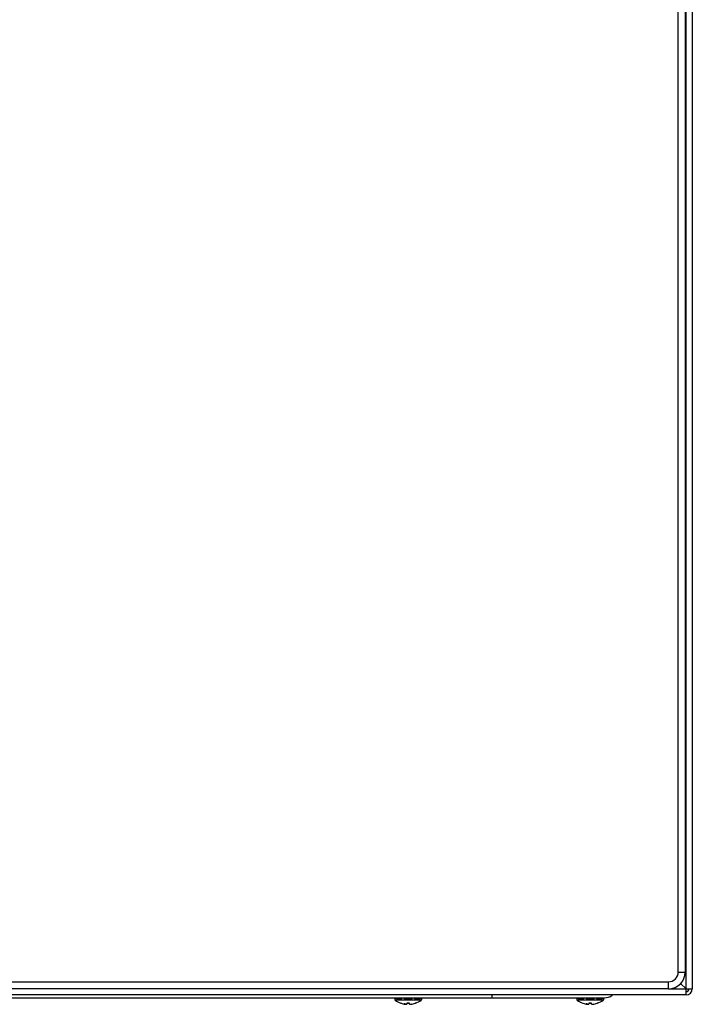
# Model space of a CAD drawing. Header units: millimetres. Extents: x 69 to 569, y 86 to 789.
# Tile 2 of 3: x 329 to 569, y 86 to 437. Entities that reach past the tile are written whole.
import ezdxf

# ---------------------------------------------------------------- set-up
doc = ezdxf.new("R2010")
doc.units = ezdxf.units.MM
doc.header["$LTSCALE"] = 57.38825
for name, color, linetype in [('00_COMPONENTS_7', 7, 'CONTINUOUS'), ('PART', 7, 'CONTINUOUS'), ('PART_1', 7, 'CONTINUOUS')]:
    doc.layers.add(name, color=color, linetype=linetype)

msp = doc.modelspace()

# ---------------------------------------------------------------- linework, layer by layer
at = {"layer": '00_COMPONENTS_7', "color": 7, "linetype": 'Continuous'}
for p, q in [((100.71, 88.16), (537.95, 88.16)), ((466.43, 87.85), (466.38, 88.16)), ((470.05, 87.85), (470, 88.16)), ((472.37, 87.85), (472.35, 88.16)), ((497.83, 88.16), (497.83, 89.16)), ((528.29, 87.85), (528.31, 88.16)), ((530.61, 87.85), (530.66, 88.16)), ((531.43, 87.85), (531.38, 88.16)), ((534.23, 87.85), (534.28, 88.16)), ((535.05, 87.85), (535, 88.16)), ((537.37, 87.85), (537.35, 88.16)), ((463.26, 87.76), (463.08, 87.76)), ((463.08, 87.76), (463.08, 87.46)), ((463.08, 87.46), (472.58, 87.46)), ((472.5, 87.3), (463.16, 87.3)), ((463.63, 87.85), (465.61, 87.85)), ((465.52, 87.76), (463.68, 87.76)), ((465.28, 86.21), (465.22, 86.21)), ((465.28, 86.2), (465.31, 86.2)), ((466.43, 87.85), (469.23, 87.85)), ((469.13, 87.76), (466.53, 87.76)), ((467.01, 85.87), (467.01, 85.87)), ((467.01, 85.87), (467.01, 85.87)), ((467.01, 85.87), (467.01, 85.84)), ((467.01, 85.86), (467.01, 85.86)), ((467.01, 85.86), (467.01, 85.86)), ((467.11, 85.85), (467.12, 85.84)), ((467.14, 85.84), (467.12, 85.84)), ((467.17, 85.84), (467.14, 85.84)), ((467.18, 85.84), (467.17, 85.84)), ((467.17, 85.84), (467.17, 85.84)), ((467.32, 86.21), (467.32, 85.84)), ((468.33, 86.2), (468.35, 86.2)), ((468.35, 85.84), (468.35, 86.21)), ((468.49, 85.84), (468.48, 85.84)), ((468.65, 85.86), (468.65, 85.86)), ((468.65, 85.86), (468.65, 85.86)), ((468.65, 85.86), (468.65, 85.84)), ((468.65, 85.84), (468.65, 85.84)), ((470.05, 87.85), (472.03, 87.85)), ((471.98, 87.76), (470.14, 87.76)), ((470.35, 86.2), (470.38, 86.2)), ((470.35, 86.2), (470.36, 86.2)), ((470.44, 86.21), (470.38, 86.21)), ((472.58, 87.76), (472.4, 87.76)), ((472.58, 87.76), (472.58, 87.46)), ((528.26, 87.76), (528.08, 87.76)), ((528.08, 87.76), (528.08, 87.46)), ((528.08, 87.46), (537.58, 87.46)), ((537.5, 87.3), (528.16, 87.3)), ((528.63, 87.85), (530.61, 87.85)), ((530.52, 87.76), (528.68, 87.76)), ((530.28, 86.21), (530.22, 86.21)), ((530.28, 86.2), (530.31, 86.2)), ((531.43, 87.85), (534.23, 87.85)), ((534.13, 87.76), (531.53, 87.76)), ((532.01, 85.87), (532.01, 85.87)), ((532.01, 85.87), (532.01, 85.87)), ((532.01, 85.87), (532.01, 85.84)), ((532.01, 85.86), (532.01, 85.86)), ((532.01, 85.86), (532.01, 85.86)), ((532.11, 85.85), (532.12, 85.84)), ((532.14, 85.84), (532.12, 85.84)), ((532.17, 85.84), (532.14, 85.84)), ((532.18, 85.84), (532.17, 85.84)), ((532.17, 85.84), (532.17, 85.84)), ((532.32, 86.21), (532.32, 85.84)), ((533.33, 86.2), (533.35, 86.2)), ((533.35, 85.84), (533.35, 86.21)), ((533.49, 85.84), (533.48, 85.84)), ((533.65, 85.86), (533.65, 85.86)), ((533.65, 85.86), (533.65, 85.86)), ((533.65, 85.86), (533.65, 85.84)), ((533.65, 85.84), (533.65, 85.84)), ((535.05, 87.85), (537.03, 87.85)), ((536.98, 87.76), (535.14, 87.76)), ((535.35, 86.2), (535.38, 86.2)), ((535.35, 86.2), (535.36, 86.2)), ((535.44, 86.21), (535.38, 86.21)), ((537.58, 87.76), (537.4, 87.76)), ((537.58, 87.76), (537.58, 87.46))]:
    msp.add_line(p, q, dxfattribs=at)
for points in [[(467.32, 86.2), (467.63, 86.2), (468.03, 86.2), (468.35, 86.2)], [(532.32, 86.2), (532.63, 86.2), (533.03, 86.2), (533.35, 86.2)]]:
    msp.add_lwpolyline(points, dxfattribs=at)
for centre, radius, start, end in [((587.72, 98.58), 124.55, 184.7967, 184.9432), ((652.72, 98.58), 124.55, 184.7967, 184.9432), ((412.43, 98.62), 125.07, 355.0572, 355.2031), ((537.95, 92.66), 4.5, 270, 307.2113), ((463.28, 87.46), 0.2, 180, 233.508), ((467.83, 93.62), 7.85, 233.5078, 250.6115), ((465.29, 86.4), 0.201, 250.6573, 266.5161), ((467.83, 93.62), 7.83, 251.002, 262.9643), ((465.29, 86.4), 0.198, 266.533, 268.3292), ((465.52, 87.85), 0.0867, 270.0502, 282.7298), ((467.09, 89.74), 3.9, 266.7408, 267.4048), ((467.62, 88.83), 3.05, 255.8054, 258.3399), ((467.09, 89.74), 3.9, 267.4048, 268.0768), ((467.09, 89.74), 3.91, 268.0768, 268.7569), ((468.06, 90.97), 5.21, 258.3879, 260.1193), ((468.05, 90.99), 5.24, 258.6072, 259.7973), ((467.09, 89.76), 3.93, 271.2415, 271.9057), ((467.09, 89.76), 3.93, 271.9056, 272.24), ((467.09, 89.77), 3.93, 272.24, 272.5744), ((467.09, 89.77), 3.94, 272.5745, 273.2479), ((467.83, 3.74), 82.47, 89.6422, 90.3578), ((468.57, 89.77), 3.94, 266.7521, 267.4186), ((468.57, 89.77), 3.93, 267.4187, 267.7481), ((468.57, 89.76), 3.93, 267.7481, 268.0875), ((468.57, 89.76), 3.93, 268.0875, 268.7585), ((467.83, 93.64), 7.83, 274.8456, 275.2036), ((467.61, 90.99), 5.23, 280.2031, 281.4046), ((467.51, 91.48), 5.73, 281.5065, 285.8691), ((468.57, 89.74), 3.91, 271.2431, 271.914), ((468.57, 89.74), 3.9, 271.914, 272.5861), ((468.57, 89.74), 3.9, 272.586, 273.2592), ((467.83, 93.62), 7.83, 277.0357, 288.998), ((470.14, 87.85), 0.0868, 257.2509, 269.951), ((470.37, 86.4), 0.197, 265.4325, 271.6374), ((470.37, 86.4), 0.201, 273.4837, 289.3425), ((470.37, 86.4), 0.198, 271.6695, 273.4668), ((467.83, 93.62), 7.85, 289.3885, 306.492), ((472.38, 87.46), 0.2, 306.492, 360), ((528.28, 87.46), 0.2, 180, 233.508), ((532.83, 93.62), 7.85, 233.5078, 250.6115), ((530.29, 86.4), 0.201, 250.6573, 266.5161), ((532.83, 93.62), 7.83, 251.002, 262.9643), ((530.29, 86.4), 0.198, 266.533, 268.3292), ((530.52, 87.85), 0.0867, 270.0502, 282.7298), ((532.09, 89.74), 3.9, 266.7408, 267.4048), ((532.62, 88.83), 3.05, 255.8054, 258.3399), ((532.09, 89.74), 3.9, 267.4048, 268.0768), ((532.09, 89.74), 3.91, 268.0768, 268.7569), ((533.06, 90.97), 5.21, 258.3879, 260.1193), ((533.05, 90.99), 5.24, 258.6072, 259.7973), ((532.09, 89.76), 3.93, 271.2415, 271.9057), ((532.09, 89.76), 3.93, 271.9056, 272.24), ((532.09, 89.77), 3.93, 272.24, 272.5744), ((532.09, 89.77), 3.94, 272.5745, 273.2479), ((532.83, 3.74), 82.47, 89.6422, 90.3578), ((533.57, 89.77), 3.94, 266.7521, 267.4186), ((533.57, 89.77), 3.93, 267.4187, 267.7481), ((533.57, 89.76), 3.93, 267.7481, 268.0875), ((533.57, 89.76), 3.93, 268.0875, 268.7585), ((532.83, 93.64), 7.83, 274.8456, 275.2036), ((532.61, 90.99), 5.23, 280.2031, 281.4046), ((532.51, 91.48), 5.73, 281.5065, 285.8691), ((533.57, 89.74), 3.91, 271.2431, 271.914), ((533.57, 89.74), 3.9, 271.914, 272.5861), ((533.57, 89.74), 3.9, 272.586, 273.2592), ((532.83, 93.62), 7.83, 277.0357, 288.998), ((535.14, 87.85), 0.0868, 257.2509, 269.951), ((535.37, 86.4), 0.197, 265.4325, 271.6374), ((535.37, 86.4), 0.201, 273.4837, 289.3425), ((535.37, 86.4), 0.198, 271.6695, 273.4668), ((532.83, 93.62), 7.85, 289.3885, 306.492), ((537.38, 87.46), 0.2, 306.492, 360)]:
    msp.add_arc(centre, radius, start, end, dxfattribs=at)
for points, knots in [([(463.26, 87.76), (463.26, 87.76), (463.27, 87.77), (463.28, 87.79), (463.29, 87.82), (463.29, 87.84), (463.29, 87.85)], [0, 0, 0, 0, 0.123851, 0.332667, 0.632902, 1, 1, 1, 1]), ([(463.63, 87.85), (463.63, 87.84), (463.64, 87.82), (463.65, 87.79), (463.66, 87.78), (463.67, 87.77), (463.68, 87.76), (463.68, 87.76)], [0, 0, 0, 0, 0.327004, 0.541766, 0.722569, 0.871376, 1, 1, 1, 1]), ([(465.53, 87.77), (465.55, 87.77), (465.59, 87.79), (465.6, 87.83), (465.61, 87.85)], [0, 0, 0, 0, 0.482222, 1, 1, 1, 1]), ([(466.43, 87.85), (466.44, 87.82), (466.46, 87.78), (466.51, 87.76), (466.53, 87.76)], [0, 0, 0, 0, 0.505262, 1, 1, 1, 1]), ([(467.01, 85.87), (466.96, 85.88), (466.77, 85.92), (466.58, 85.97), (466.44, 86.01)], [0, 0, 0, 0, 0.244955, 1, 1, 1, 1]), ([(466.44, 86.01), (466.48, 86), (466.62, 85.94), (466.76, 85.89), (466.88, 85.87)], [0, 0, 0, 0, 0.246218, 1, 1, 1, 1]), ([(468.65, 85.84), (468.69, 85.85), (468.83, 85.88), (468.97, 85.93), (469.08, 85.96)], [0, 0, 0, 0, 0.254274, 1, 1, 1, 1]), ([(469.13, 87.76), (469.15, 87.76), (469.2, 87.78), (469.22, 87.82), (469.23, 87.85)], [0, 0, 0, 0, 0.494781, 1, 1, 1, 1]), ([(470.05, 87.85), (470.06, 87.83), (470.07, 87.79), (470.11, 87.77), (470.13, 87.77)], [0, 0, 0, 0, 0.517817, 1, 1, 1, 1]), ([(471.98, 87.76), (471.98, 87.76), (472, 87.77), (472.02, 87.8), (472.03, 87.83), (472.03, 87.85)], [0, 0, 0, 0, 0.174972, 0.524766, 1, 1, 1, 1]), ([(472.37, 87.85), (472.37, 87.84), (472.37, 87.82), (472.38, 87.79), (472.39, 87.77), (472.4, 87.76), (472.4, 87.76)], [0, 0, 0, 0, 0.367138, 0.667374, 0.876168, 1, 1, 1, 1]), ([(528.26, 87.76), (528.26, 87.76), (528.27, 87.77), (528.28, 87.79), (528.29, 87.82), (528.29, 87.84), (528.29, 87.85)], [0, 0, 0, 0, 0.123851, 0.332667, 0.632902, 1, 1, 1, 1]), ([(528.63, 87.85), (528.63, 87.84), (528.64, 87.82), (528.65, 87.79), (528.66, 87.78), (528.67, 87.77), (528.68, 87.76), (528.68, 87.76)], [0, 0, 0, 0, 0.327004, 0.541766, 0.722569, 0.871376, 1, 1, 1, 1]), ([(530.53, 87.77), (530.55, 87.77), (530.59, 87.79), (530.6, 87.83), (530.61, 87.85)], [0, 0, 0, 0, 0.482222, 1, 1, 1, 1]), ([(531.43, 87.85), (531.44, 87.82), (531.46, 87.78), (531.51, 87.76), (531.53, 87.76)], [0, 0, 0, 0, 0.505262, 1, 1, 1, 1]), ([(532.01, 85.87), (531.96, 85.88), (531.77, 85.92), (531.58, 85.97), (531.44, 86.01)], [0, 0, 0, 0, 0.244955, 1, 1, 1, 1]), ([(531.44, 86.01), (531.48, 86), (531.62, 85.94), (531.76, 85.89), (531.88, 85.87)], [0, 0, 0, 0, 0.246218, 1, 1, 1, 1]), ([(533.65, 85.84), (533.69, 85.85), (533.83, 85.88), (533.97, 85.93), (534.08, 85.96)], [0, 0, 0, 0, 0.254274, 1, 1, 1, 1]), ([(534.13, 87.76), (534.15, 87.76), (534.2, 87.78), (534.22, 87.82), (534.23, 87.85)], [0, 0, 0, 0, 0.494781, 1, 1, 1, 1]), ([(535.05, 87.85), (535.06, 87.83), (535.07, 87.79), (535.11, 87.77), (535.13, 87.77)], [0, 0, 0, 0, 0.517817, 1, 1, 1, 1]), ([(536.98, 87.76), (536.98, 87.76), (537, 87.77), (537.02, 87.8), (537.03, 87.83), (537.03, 87.85)], [0, 0, 0, 0, 0.174972, 0.524766, 1, 1, 1, 1]), ([(537.37, 87.85), (537.37, 87.84), (537.37, 87.82), (537.38, 87.79), (537.39, 87.77), (537.4, 87.76), (537.4, 87.76)], [0, 0, 0, 0, 0.367138, 0.667374, 0.876168, 1, 1, 1, 1])]:
    msp.add_open_spline(points, degree=3, knots=knots, dxfattribs=at)
at = {"layer": 'PART', "color": 7, "linetype": 'Continuous'}
for p, q in [((564.33, 97.36), (564.33, 780.96)), ((566.83, 780.96), (566.83, 97.36)), ((564.33, 97.36), (566.83, 97.36)), ((77.23, 93.86), (560.83, 93.86)), ((560.83, 91.36), (560.83, 93.86)), ((560.83, 91.36), (77.23, 91.36))]:
    msp.add_line(p, q, dxfattribs=at)
for radius, start, end in [(6, 270, 360), (3.5, 269.9985, 0.0015)]:
    msp.add_arc((560.83, 97.36), radius, start, end, dxfattribs=at)
at = {"layer": 'PART_1', "color": 7, "linetype": 'Continuous'}
for p, q in [((567.13, 89.16), (567.13, 789.16)), ((569.33, 786.96), (569.33, 91.36)), ((567.13, 91.36), (565.17, 93.32)), ((567.13, 89.16), (70.53, 89.16)), ((560.83, 91.36), (569.33, 91.36))]:
    msp.add_line(p, q, dxfattribs=at)
for radius in [2.2, 1]:
    msp.add_arc((567.13, 91.36), radius, 270, 360, dxfattribs=at)

doc.saveas('drawing.dxf')
